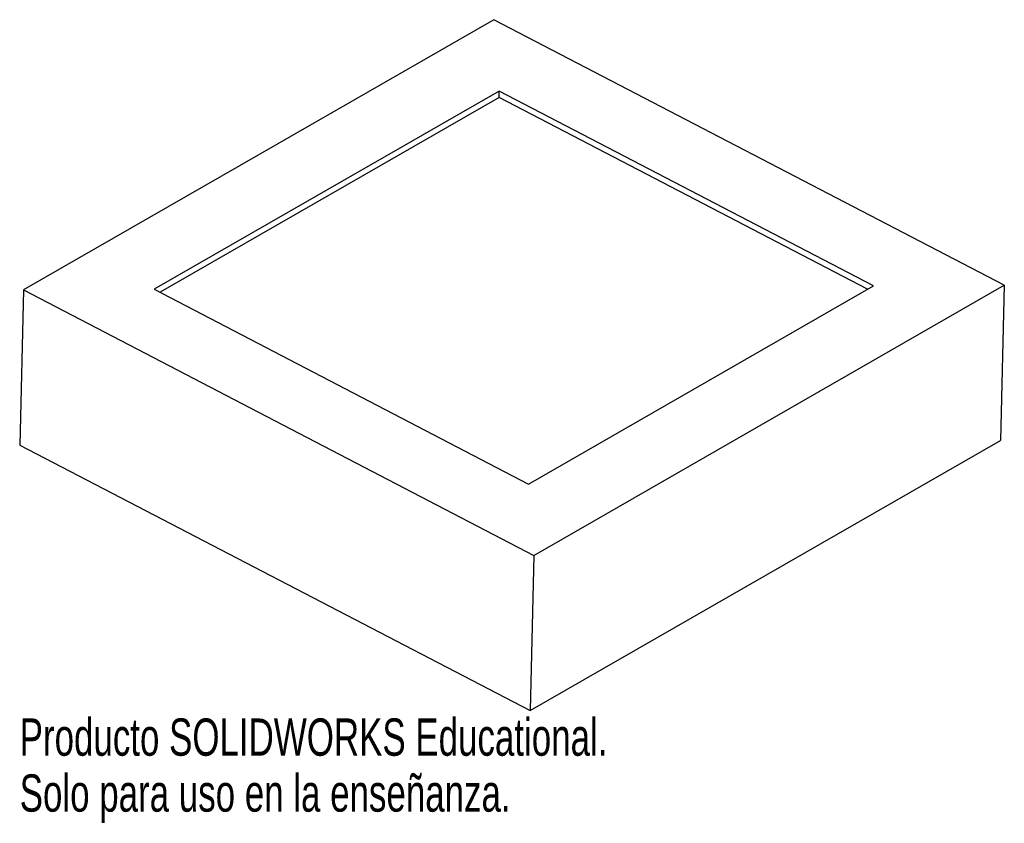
# Model space of a CAD drawing. Header units: millimetres. Extents: x -59 to 69, y -126 to -22.
import ezdxf

# ---------------------------------------------------------------- set-up
doc = ezdxf.new("R2010")
doc.units = ezdxf.units.MM
doc.styles.add('SLDTEXTSTYLE0', font='TXT', dxfattribs={"width": 0.7})

msp = doc.modelspace()

# ---------------------------------------------------------------- linework, layer by layer
at = {"color": 7, "linetype": 'Continuous', "lineweight": 25}
for p, q in [((2.87, -22.11), (-58.1, -57.14)), ((69.04, -56.54), (2.87, -22.11)), ((3.57, -31.37), (-41.15, -57.06)), ((3.55, -32.21), (3.57, -31.37)), ((52.09, -56.62), (3.57, -31.37)), ((3.55, -32.21), (-40.39, -57.45)), ((51.32, -57.06), (3.55, -32.21)), ((-58.1, -57.14), (-58.6, -77.25)), ((-58.1, -57.14), (8.07, -91.57)), ((-41.15, -57.06), (7.38, -82.31)), ((7.38, -82.31), (52.09, -56.62)), ((8.07, -91.57), (69.04, -56.54)), ((69.04, -56.54), (68.54, -76.65)), ((-58.6, -77.25), (7.57, -111.68)), ((7.57, -111.68), (68.54, -76.65)), ((8.07, -91.57), (7.57, -111.68))]:
    msp.add_line(p, q, dxfattribs=at)

# ---------------------------------------------------------------- texts
at = {"color": 7, "linetype": 'Continuous', "char_height": 4.8336, "attachment_point": 1, "style": 'SLDTEXTSTYLE0'}
for s, insert in [('Producto SOLIDWORKS Educational.', (-58.6, -112.7)), ('Solo para uso en la enseñanza.', (-58.6, -119.95))]:
    msp.add_mtext(s, dxfattribs=dict(at, insert=insert))

doc.saveas('drawing.dxf')
